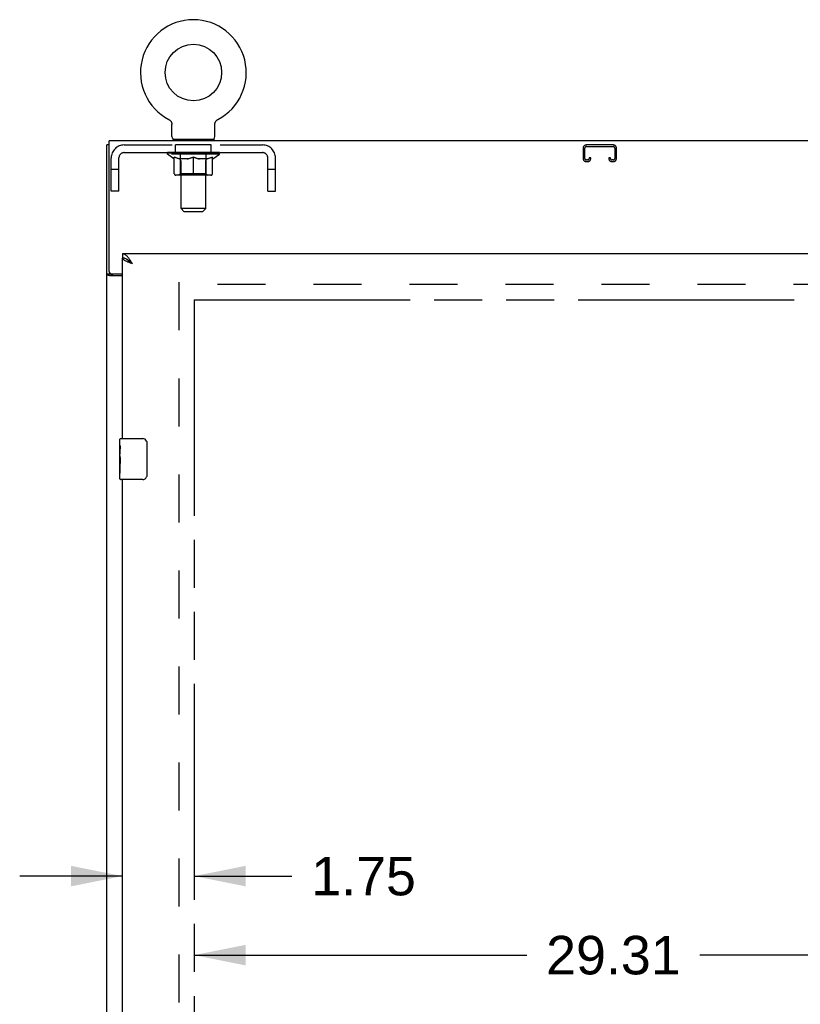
# Model space of a CAD drawing. Header units: inches. Extents: x 0 to 212, y 0 to 138.
# Tile 6 of 17: x 63 to 82, y 61 to 85. Entities that reach past the tile are written whole.
import ezdxf

# ---------------------------------------------------------------- set-up
doc = ezdxf.new("R2010")
doc.units = ezdxf.units.IN
doc.header["$LTSCALE"] = 11.6875
doc.header["$MEASUREMENT"] = 0
doc.linetypes.add('HIDDEN', pattern=[0.2, 0.1, -0.1])
doc.linetypes.add('PHANTOM', pattern=[0.8, 0.45, -0.05, 0.1, -0.05, 0.1, -0.05])
doc.layers.get('0').update_dxf_attribs({"linetype": 'CONTINUOUS'})
for name, color, linetype in [('02___PRT_ALL_AXES', 7, 'CONTINUOUS'), ('AVAILABLE_DOOR_SPACE', 7, 'CONTINUOUS'), ('DEFAULT_2', 8, 'HIDDEN'), ('DIMENSIONS', 7, 'CONTINUOUS')]:
    doc.layers.add(name, color=color, linetype=linetype)
doc.styles.get("Standard").update_dxf_attribs({"font": 'arial.ttf'})
doc.dimstyles.new('DIMSTYLE_2', dxfattribs={"dimtxt": 0.9375, "dimasz": 1.25, "dimexe": 0.09, "dimexo": 0.07, "dimgap": 0.0375, "dimtad": 0, "dimtih": 1, "dimtoh": 1, "dimzin": 4, "dimdsep": 46, "dimtxsty": 'Standard', "dimblk": '_FILLED', "dimblk1": '_FILLED', "dimblk2": '_FILLED', "dimcen": 0.09, "dimazin": 1, "dimtfac": 1, "dimtdec": 3, "dimtofl": 0, "dimtmove": 0, "dimatfit": 3, "dimldrblk": '_FILLED', "dimfxl": 1, "dimtolj": 1, "dimtzin": 4, "dimarcsym": 0})

# ---------------------------------------------------------------- blocks, each defined once
blk = doc.blocks.new('_FILLED')
at = {"color": 0, "linetype": 'ByBlock'}
blk.add_solid([(0, 0), (-1, 0.2), (-1, -0.2)], dxfattribs=at)
blk = doc.blocks.new('*D11')
at = {"layer": 'DIMENSIONS', "color": 2, "linetype": 'Continuous'}
for p, q in [((65.206, 63.879), (62.706, 63.879)), ((66.956, 63.879), (69.336, 63.879))]:
    blk.add_line(p, q, dxfattribs=at)
at = {"layer": 'DIMENSIONS', "color": 2, "linetype": 'Continuous', "xscale": 1.25, "yscale": 1.25, "zscale": 1.25}
blk.add_blockref('_FILLED', (65.206, 63.879), dxfattribs=at)
at = {"layer": 'DIMENSIONS', "color": 2, "linetype": 'Continuous', "xscale": 1.25, "yscale": 1.25, "zscale": 1.25, "rotation": 180}
blk.add_blockref('_FILLED', (66.956, 63.879), dxfattribs=at)
at = {"layer": 'DIMENSIONS', "color": 2, "linetype": 'Continuous', "insert": (69.805, 64.348), "char_height": 0.9375, "width": 2.54763, "attachment_point": 1, "line_spacing_factor": 0.9}
blk.add_mtext('1.75', dxfattribs=at)
blk = doc.blocks.new('*D12')
at = {"layer": 'DIMENSIONS', "color": 2, "linetype": 'Continuous'}
for p, q in [((66.956, 61.955), (75.056, 61.955)), ((96.268, 61.955), (79.27, 61.955))]:
    blk.add_line(p, q, dxfattribs=at)
at = {"layer": 'DIMENSIONS', "color": 2, "linetype": 'Continuous', "xscale": 1.25, "yscale": 1.25, "zscale": 1.25, "rotation": 180}
blk.add_blockref('_FILLED', (66.956, 61.955), dxfattribs=at)
at = {"layer": 'DIMENSIONS', "color": 2, "linetype": 'Continuous', "xscale": 1.25, "yscale": 1.25, "zscale": 1.25}
blk.add_blockref('_FILLED', (96.268, 61.955), dxfattribs=at)
at = {"layer": 'DIMENSIONS', "color": 2, "linetype": 'Continuous', "insert": (77.163, 62.424), "char_height": 0.9375, "width": 3.27602, "attachment_point": 2, "line_spacing_factor": 0.9}
blk.add_mtext('29.31', dxfattribs=at)
blk = doc.blocks.new('*D14')
at = {"layer": 'DIMENSIONS', "color": 2, "linetype": 'Continuous'}
for p, q in [((83.749, 79.032), (83.749, 82.998)), ((83.749, 82.998), (84.843, 82.998)), ((83.749, 77.907), (83.749, 75.407))]:
    blk.add_line(p, q, dxfattribs=at)
at = {"layer": 'DIMENSIONS', "color": 2, "linetype": 'Continuous', "xscale": 1.25, "yscale": 1.25, "zscale": 1.25}
for p, rotation in [((83.749, 79.032), 270), ((83.749, 77.907), 90)]:
    blk.add_blockref('_FILLED', p, dxfattribs=dict(at, rotation=rotation))
at = {"layer": 'DIMENSIONS', "color": 2, "linetype": 'Continuous', "insert": (85.311, 83.467), "char_height": 0.9375, "width": 2.54763, "attachment_point": 1, "line_spacing_factor": 0.9}
blk.add_mtext('1.13', dxfattribs=at)

msp = doc.modelspace()

# ---------------------------------------------------------------- linework, layer by layer
at = {"color": 7, "linetype": 'Continuous'}
for p, q in [((66.335, 82.301), (66.335, 82.301)), ((66.335, 82.301), (66.34, 82.298)), ((66.336, 82.3), (66.338, 82.299)), ((66.34, 82.298), (66.344, 82.295)), ((66.344, 82.295), (66.349, 82.293)), ((66.349, 82.293), (66.353, 82.29)), ((66.353, 82.29), (66.357, 82.286)), ((66.357, 82.286), (66.361, 82.283)), ((66.361, 82.283), (66.365, 82.28)), ((66.365, 82.28), (66.369, 82.276)), ((66.369, 82.276), (66.373, 82.272)), ((66.372, 82.272), (66.376, 82.268)), ((66.376, 82.269), (66.379, 82.264)), ((66.379, 82.265), (66.383, 82.26)), ((66.383, 82.26), (66.386, 82.256)), ((66.386, 82.256), (66.389, 82.252)), ((66.389, 82.252), (66.391, 82.247)), ((66.391, 82.247), (66.394, 82.243)), ((66.394, 82.243), (66.397, 82.238)), ((66.396, 82.238), (66.399, 82.234)), ((66.401, 82.229), (66.403, 82.224)), ((66.403, 82.224), (66.405, 82.219)), ((66.405, 82.219), (66.406, 82.214)), ((67.464, 82.214), (67.465, 82.219)), ((67.465, 82.219), (67.467, 82.224)), ((67.467, 82.224), (67.469, 82.229)), ((67.469, 82.229), (67.471, 82.234)), ((67.471, 82.234), (67.473, 82.238)), ((67.473, 82.238), (67.476, 82.243)), ((67.476, 82.243), (67.478, 82.247)), ((67.478, 82.247), (67.481, 82.252)), ((67.481, 82.252), (67.484, 82.256)), ((67.484, 82.256), (67.487, 82.26)), ((67.487, 82.26), (67.491, 82.265)), ((67.49, 82.264), (67.494, 82.269)), ((67.494, 82.268), (67.497, 82.272)), ((67.497, 82.272), (67.501, 82.276)), ((67.501, 82.276), (67.505, 82.28)), ((67.505, 82.28), (67.509, 82.283)), ((67.509, 82.283), (67.513, 82.286)), ((67.513, 82.286), (67.517, 82.29)), ((67.517, 82.29), (67.521, 82.293)), ((67.521, 82.293), (67.526, 82.295)), ((67.526, 82.295), (67.53, 82.298)), ((67.526, 82.295), (67.527, 82.296)), ((67.53, 82.298), (67.535, 82.301)), ((67.532, 82.299), (67.533, 82.3)), ((66.406, 82.214), (66.407, 82.209)), ((66.407, 82.209), (66.409, 82.204)), ((66.409, 82.204), (66.41, 82.199)), ((66.41, 82.199), (66.411, 82.194)), ((66.412, 81.881), (66.412, 82.173)), ((67.458, 82.183), (67.459, 82.188)), ((67.458, 82.178), (67.458, 82.183)), ((67.458, 82.178), (67.458, 82.183)), ((67.458, 82.173), (67.458, 82.178)), ((67.458, 81.881), (67.458, 82.173)), ((67.459, 82.194), (67.46, 82.199)), ((67.459, 82.188), (67.459, 82.194)), ((67.46, 82.199), (67.461, 82.204)), ((67.461, 82.204), (67.462, 82.209)), ((67.462, 82.209), (67.464, 82.214)), ((66.435, 81.812), (66.435, 81.782)), ((67.435, 81.812), (66.435, 81.812)), ((67.435, 81.812), (67.435, 81.782)), ((64.883, 81.678), (64.831, 81.678)), ((65.206, 79.032), (65.206, 78.928)), ((65.329, 78.886), (65.319, 78.893)), ((64.935, 78.53), (64.831, 78.53)), ((64.935, 78.53), (64.935, 78.542)), ((65.146, 74.371), (65.146, 74.517)), ((65.161, 74.532), (65.701, 74.532)), ((65.801, 74.432), (65.801, 73.632)), ((65.146, 74.113), (65.146, 74.147)), ((65.146, 73.916), (65.146, 73.948)), ((65.146, 73.547), (65.146, 73.686)), ((65.701, 73.532), (65.161, 73.532))]:
    msp.add_line(p, q, dxfattribs=at)
at = {"color": 3, "linetype": 'Continuous'}
for p, q in [((64.883, 78.601), (64.883, 81.782)), ((100.779, 81.782), (64.883, 81.782)), ((64.831, 9.886), (64.831, 81.678)), ((65.206, 79.032), (99.893, 79.032)), ((65.206, 74.532), (65.206, 78.928)), ((65.206, 78.489), (64.901, 78.489)), ((64.943, 78.541), (65.206, 78.541)), ((65.206, 48.282), (65.206, 73.532))]:
    msp.add_line(p, q, dxfattribs=at)
at = {"color": 7, "linetype": 'Continuous'}
for points in [[(66.399, 82.234), (66.401, 82.229), (66.403, 82.224)], [(66.411, 82.194), (66.411, 82.188), (66.412, 82.183)], [(66.411, 82.188), (66.412, 82.183), (66.412, 82.178), (66.412, 82.173)], [(65.319, 78.893), (65.309, 78.898), (65.298, 78.904), (65.288, 78.909), (65.278, 78.913), (65.268, 78.917), (65.257, 78.92), (65.247, 78.923), (65.237, 78.925), (65.226, 78.927), (65.216, 78.928), (65.206, 78.928)], [(65.452, 78.785), (65.441, 78.793), (65.43, 78.8), (65.419, 78.807), (65.408, 78.814), (65.398, 78.821), (65.388, 78.828), (65.378, 78.835), (65.369, 78.842), (65.36, 78.85), (65.352, 78.857), (65.344, 78.864), (65.337, 78.871), (65.331, 78.878), (65.325, 78.885), (65.322, 78.891)], [(65.452, 78.785), (65.442, 78.795), (65.432, 78.804), (65.422, 78.813), (65.411, 78.822), (65.401, 78.831), (65.391, 78.84), (65.381, 78.848), (65.37, 78.857), (65.36, 78.865), (65.35, 78.872), (65.339, 78.879), (65.329, 78.886)], [(64.951, 78.515), (64.948, 78.516), (64.946, 78.517), (64.944, 78.519), (64.942, 78.52), (64.94, 78.521), (64.938, 78.523), (64.937, 78.524), (64.936, 78.526), (64.935, 78.527), (64.935, 78.529), (64.935, 78.53)], [(64.975, 78.489), (64.975, 78.491), (64.975, 78.493), (64.975, 78.495), (64.974, 78.497), (64.973, 78.499), (64.972, 78.5), (64.971, 78.502), (64.97, 78.503), (64.968, 78.505), (64.966, 78.506), (64.964, 78.508), (64.962, 78.509), (64.96, 78.51), (64.958, 78.511), (64.956, 78.513), (64.951, 78.515)], [(65.794, 74.468), (65.796, 74.462), (65.798, 74.457), (65.799, 74.451), (65.8, 74.444), (65.801, 74.438), (65.801, 74.432)], [(65.801, 73.632), (65.801, 73.626), (65.8, 73.619), (65.799, 73.613), (65.798, 73.607), (65.796, 73.601), (65.794, 73.596)]]:
    msp.add_lwpolyline(points, dxfattribs=at)
at = {"color": 3, "linetype": 'Continuous'}
for points in [[(65.36, 78.922), (65.35, 78.935), (65.339, 78.948), (65.329, 78.96), (65.319, 78.971), (65.309, 78.981), (65.298, 78.99), (65.288, 78.999), (65.278, 79.006), (65.268, 79.013), (65.257, 79.019), (65.247, 79.023), (65.237, 79.027), (65.226, 79.03), (65.216, 79.031), (65.206, 79.032)], [(65.316, 78.839), (65.302, 78.845), (65.29, 78.851), (65.278, 78.857), (65.267, 78.863), (65.257, 78.869), (65.247, 78.874), (65.239, 78.88), (65.231, 78.886), (65.225, 78.892), (65.219, 78.898), (65.214, 78.904), (65.211, 78.91), (65.208, 78.916), (65.206, 78.922), (65.206, 78.928)], [(65.452, 78.785), (65.442, 78.802), (65.432, 78.818), (65.422, 78.833), (65.411, 78.849), (65.401, 78.865), (65.391, 78.88), (65.381, 78.894), (65.37, 78.909), (65.36, 78.922)], [(65.452, 78.785), (65.436, 78.791), (65.42, 78.797), (65.404, 78.803), (65.389, 78.809), (65.373, 78.815), (65.358, 78.821), (65.343, 78.827), (65.329, 78.833), (65.316, 78.839)], [(64.901, 78.489), (64.899, 78.491), (64.896, 78.493), (64.893, 78.494), (64.89, 78.496), (64.887, 78.497), (64.883, 78.499), (64.879, 78.5), (64.875, 78.501), (64.87, 78.503), (64.866, 78.504), (64.862, 78.505), (64.859, 78.507), (64.855, 78.508), (64.852, 78.509), (64.849, 78.511), (64.846, 78.512), (64.843, 78.514), (64.84, 78.516), (64.838, 78.517), (64.836, 78.519), (64.834, 78.521), (64.833, 78.522), (64.832, 78.524), (64.832, 78.526), (64.831, 78.528), (64.831, 78.53)]]:
    msp.add_lwpolyline(points, dxfattribs=at)
at = {"color": 7, "linetype": 'Continuous'}
msp.add_circle((66.935, 83.44), 0.688, dxfattribs=at)
for centre, radius, start, end in [((66.935, 83.44), 1.288, 297.7005, 242.2995), ((66.481, 81.881), 0.069, 180, 270), ((67.389, 81.881), 0.069, 270, 360), ((65.161, 74.517), 0.015, 90, 180), ((65.701, 74.432), 0.1, 21.1999, 90), ((65.701, 73.632), 0.1, 270, 338.7946), ((65.161, 73.547), 0.015, 180, 270)]:
    msp.add_arc(centre, radius, start, end, dxfattribs=at)
at = {"color": 3, "linetype": 'Continuous'}
msp.add_arc((64.943, 78.601), 0.06, 180, 270, dxfattribs=at)
at = {"layer": '02___PRT_ALL_AXES', "color": 8, "linetype": 'HIDDEN'}
for p, q in [((66.497, 81.491), (66.497, 81.678)), ((67.372, 81.678), (66.497, 81.678)), ((67.372, 81.491), (67.372, 81.678)), ((67.372, 81.491), (66.497, 81.491))]:
    msp.add_line(p, q, dxfattribs=at)
at = {"layer": '02___PRT_ALL_AXES', "color": 7, "linetype": 'Continuous'}
for p, q in [((65.146, 74.371), (65.146, 74.517)), ((65.146, 74.113), (65.146, 74.37)), ((65.152, 74.315), (65.146, 74.315)), ((65.146, 74.147), (65.153, 74.147)), ((65.146, 73.547), (65.146, 74.111)), ((65.148, 74.084), (65.146, 74.084)), ((65.147, 74.086), (65.149, 74.064)), ((65.153, 74.147), (65.153, 74.283)), ((65.146, 73.952), (65.152, 73.952)), ((65.146, 73.916), (65.153, 73.916)), ((65.146, 73.854), (65.153, 73.854)), ((65.153, 73.686), (65.153, 73.916)), ((65.146, 73.686), (65.153, 73.686))]:
    msp.add_line(p, q, dxfattribs=at)
for points in [[(65.146, 74.371), (65.146, 74.367), (65.146, 74.363), (65.147, 74.357), (65.149, 74.344)], [(65.149, 74.344), (65.15, 74.337), (65.15, 74.329), (65.151, 74.32)], [(65.151, 74.32), (65.152, 74.311), (65.152, 74.302), (65.153, 74.293), (65.153, 74.283)], [(65.146, 74.113), (65.146, 74.105), (65.147, 74.096), (65.147, 74.086)], [(65.149, 74.064), (65.15, 74.053), (65.151, 74.04), (65.152, 74.028), (65.152, 74.016), (65.153, 74.003), (65.153, 73.99), (65.153, 73.977), (65.152, 73.964), (65.152, 73.952), (65.151, 73.939), (65.15, 73.927)]]:
    msp.add_lwpolyline(points, dxfattribs=at)
msp.add_ellipse((65.409, 73.948), major_axis=(0.263, 0), ratio=0.432808, start_param=-3.141593, end_param=-2.961605, dxfattribs=at)
at = {"layer": 'AVAILABLE_DOOR_SPACE', "color": 4, "linetype": 'PHANTOM'}
for q in [(66.956, 17.657), (82.535, 77.907)]:
    msp.add_line((66.956, 77.907), q, dxfattribs=at)
at = {"layer": 'DEFAULT_2', "color": 8, "linetype": 'HIDDEN'}
for p, q in [((66.335, 82.301), (66.335, 82.301)), ((66.343, 82.296), (66.344, 82.295)), ((67.535, 82.301), (67.535, 82.301)), ((67.535, 82.301), (67.535, 82.301)), ((66.622, 81.812), (66.622, 81.782)), ((66.635, 80.131), (66.635, 81.777)), ((67.235, 80.131), (67.235, 81.777)), ((67.247, 81.812), (67.247, 81.782)), ((65.252, 81.678), (68.618, 81.678)), ((66.302, 81.45), (66.302, 81.497)), ((66.311, 81.49), (66.311, 81.497)), ((66.34, 81.49), (66.34, 81.497)), ((66.387, 81.49), (66.387, 81.497)), ((66.45, 81.49), (66.45, 81.497)), ((66.528, 81.49), (66.528, 81.497)), ((66.618, 81.49), (66.618, 81.497)), ((66.718, 81.49), (66.718, 81.497)), ((66.724, 81.487), (66.724, 81.496)), ((66.821, 81.49), (66.935, 81.497)), ((66.825, 81.49), (66.825, 81.497)), ((66.826, 81.497), (66.825, 81.497)), ((66.826, 81.49), (66.826, 81.497)), ((66.935, 81.49), (66.935, 81.497)), ((67.044, 81.49), (67.044, 81.497)), ((67.044, 81.497), (67.045, 81.497)), ((67.045, 81.49), (67.045, 81.497)), ((67.145, 81.487), (67.145, 81.496)), ((67.152, 81.49), (67.152, 81.497)), ((67.252, 81.49), (67.252, 81.497)), ((67.342, 81.49), (67.342, 81.497)), ((67.42, 81.49), (67.42, 81.497)), ((67.483, 81.49), (67.483, 81.497)), ((67.53, 81.49), (67.53, 81.497)), ((67.559, 81.49), (67.559, 81.497)), ((67.568, 81.45), (67.568, 81.497)), ((76.425, 81.598), (76.425, 81.352)), ((76.465, 81.352), (76.465, 81.598)), ((77.157, 81.678), (76.505, 81.678)), ((76.505, 81.638), (77.157, 81.638)), ((77.197, 81.598), (77.197, 81.352)), ((77.237, 81.352), (77.237, 81.598)), ((64.935, 80.553), (64.935, 81.361)), ((65.122, 80.553), (65.122, 81.361)), ((65.252, 81.491), (68.618, 81.491)), ((66.461, 81.339), (66.302, 81.45)), ((67.568, 81.45), (66.302, 81.45)), ((66.32, 81.487), (66.32, 81.49)), ((66.32, 81.487), (67.55, 81.487)), ((66.329, 81.487), (66.329, 81.49)), ((66.33, 81.487), (66.33, 81.49)), ((66.356, 81.487), (66.356, 81.49)), ((66.358, 81.487), (66.358, 81.49)), ((66.401, 81.487), (66.401, 81.49)), ((66.404, 81.487), (66.404, 81.49)), ((66.608, 81.49), (66.407, 81.49)), ((66.451, 81.487), (66.451, 81.49)), ((66.452, 81.487), (66.452, 81.49)), ((66.455, 81.487), (66.455, 81.49)), ((66.461, 81.339), (66.471, 81.339)), ((66.462, 81.487), (66.462, 81.49)), ((66.462, 81.487), (66.462, 81.49)), ((66.466, 81.487), (66.466, 81.49)), ((66.469, 81.487), (66.469, 81.491)), ((66.471, 80.976), (66.471, 81.382)), ((66.473, 81.487), (66.473, 81.49)), ((66.487, 81.487), (66.487, 81.49)), ((66.506, 81.487), (66.506, 81.493)), ((66.506, 81.487), (66.506, 81.49)), ((66.526, 81.487), (66.526, 81.49)), ((66.526, 81.487), (66.526, 81.49)), ((66.538, 81.487), (66.538, 81.49)), ((66.542, 81.487), (66.542, 81.49)), ((66.551, 81.487), (66.551, 81.49)), ((66.562, 81.487), (66.562, 81.494)), ((66.578, 81.487), (66.578, 81.49)), ((66.581, 81.487), (66.581, 81.49)), ((66.608, 81.487), (66.608, 81.49)), ((66.675, 81.49), (66.613, 81.49)), ((66.794, 81.339), (66.614, 81.339)), ((66.622, 80.978), (66.622, 81.447)), ((66.625, 81.487), (66.625, 81.49)), ((66.63, 81.487), (66.63, 81.49)), ((66.636, 81.487), (66.636, 81.495)), ((66.64, 81.487), (66.64, 81.49)), ((66.651, 81.487), (66.651, 81.49)), ((66.675, 81.487), (66.675, 81.49)), ((66.75, 81.49), (66.691, 81.49)), ((66.711, 81.487), (66.711, 81.49)), ((66.722, 81.487), (66.722, 81.49)), ((66.727, 81.487), (66.727, 81.49)), ((66.735, 81.487), (66.735, 81.49)), ((66.75, 81.487), (66.75, 81.49)), ((66.83, 81.49), (66.776, 81.49)), ((66.789, 81.487), (66.789, 81.49)), ((66.825, 81.487), (66.825, 81.49)), ((66.829, 81.487), (66.829, 81.49)), ((66.83, 81.487), (66.83, 81.49)), ((66.831, 81.487), (66.831, 81.49)), ((66.914, 81.49), (66.866, 81.49)), ((66.871, 81.487), (66.871, 81.49)), ((66.914, 81.487), (66.914, 81.49)), ((66.932, 81.49), (66.932, 81.49)), ((66.932, 81.487), (66.932, 81.49)), ((66.932, 81.487), (66.932, 81.49)), ((66.935, 80.939), (66.935, 81.382)), ((66.937, 81.487), (66.937, 81.49)), ((66.937, 81.49), (66.938, 81.49)), ((66.938, 81.487), (66.938, 81.49)), ((66.939, 81.49), (67.004, 81.49)), ((66.956, 81.487), (66.956, 81.49)), ((66.972, 81.49), (66.972, 81.495)), ((66.972, 81.495), (67.049, 81.49)), ((66.993, 81.49), (66.993, 81.493)), ((66.998, 81.487), (66.998, 81.49)), ((67.039, 81.487), (67.039, 81.49)), ((67.039, 81.487), (67.039, 81.49)), ((67.039, 81.49), (67.094, 81.49)), ((67.04, 81.487), (67.04, 81.49)), ((67.044, 81.487), (67.044, 81.49)), ((67.256, 81.339), (67.076, 81.339)), ((67.081, 81.487), (67.081, 81.49)), ((67.12, 81.487), (67.12, 81.49)), ((67.12, 81.49), (67.179, 81.49)), ((67.135, 81.487), (67.135, 81.49)), ((67.143, 81.487), (67.143, 81.49)), ((67.148, 81.487), (67.148, 81.49)), ((67.159, 81.487), (67.159, 81.49)), ((67.195, 81.487), (67.195, 81.49)), ((67.195, 81.49), (67.257, 81.49)), ((67.219, 81.487), (67.219, 81.49)), ((67.23, 81.487), (67.23, 81.49)), ((67.234, 81.487), (67.234, 81.495)), ((67.24, 81.487), (67.24, 81.49)), ((67.245, 81.487), (67.245, 81.49)), ((67.248, 80.978), (67.248, 81.447)), ((67.262, 81.487), (67.262, 81.49)), ((67.262, 81.49), (67.463, 81.49)), ((67.289, 81.487), (67.289, 81.49)), ((67.292, 81.487), (67.292, 81.49)), ((67.308, 81.487), (67.308, 81.494)), ((67.319, 81.487), (67.319, 81.49)), ((67.328, 81.487), (67.328, 81.49)), ((67.332, 81.487), (67.332, 81.49)), ((67.343, 81.487), (67.343, 81.49)), ((67.343, 81.487), (67.343, 81.49)), ((67.364, 81.487), (67.364, 81.493)), ((67.364, 81.487), (67.364, 81.49)), ((67.382, 81.487), (67.382, 81.49)), ((67.397, 81.487), (67.397, 81.49)), ((67.398, 80.976), (67.398, 81.382)), ((67.398, 81.339), (67.409, 81.339)), ((67.401, 81.487), (67.401, 81.491)), ((67.404, 81.487), (67.404, 81.49)), ((67.408, 81.487), (67.408, 81.49)), ((67.408, 81.487), (67.408, 81.49)), ((67.409, 81.339), (67.568, 81.45)), ((67.415, 81.487), (67.415, 81.49)), ((67.418, 81.487), (67.418, 81.49)), ((67.419, 81.487), (67.419, 81.49)), ((67.466, 81.487), (67.466, 81.49)), ((67.469, 81.487), (67.469, 81.49)), ((67.512, 81.487), (67.512, 81.49)), ((67.514, 81.487), (67.514, 81.49)), ((67.54, 81.487), (67.54, 81.49)), ((67.541, 81.487), (67.541, 81.49)), ((67.55, 81.487), (67.55, 81.49)), ((68.748, 80.553), (68.748, 81.361)), ((68.935, 80.553), (68.935, 81.361)), ((76.532, 81.312), (76.505, 81.312)), ((76.505, 81.272), (76.532, 81.272)), ((76.572, 81.365), (76.572, 81.352)), ((76.612, 81.365), (76.572, 81.365)), ((76.612, 81.352), (76.612, 81.365)), ((77.05, 81.365), (77.05, 81.352)), ((77.09, 81.365), (77.05, 81.365)), ((77.09, 81.352), (77.09, 81.365)), ((77.157, 81.312), (77.13, 81.312)), ((77.13, 81.272), (77.157, 81.272)), ((65.122, 81.083), (64.935, 81.083)), ((68.935, 81.083), (68.748, 81.083)), ((67.361, 80.939), (66.509, 80.939)), ((66.622, 80.978), (66.582, 80.939)), ((67.248, 80.978), (66.622, 80.978)), ((67.248, 80.978), (67.288, 80.939)), ((65.122, 80.553), (64.935, 80.553)), ((68.748, 80.553), (68.935, 80.553)), ((66.704, 80.062), (66.635, 80.131)), ((67.235, 80.131), (66.635, 80.131)), ((66.704, 80.062), (67.166, 80.062)), ((67.166, 80.062), (67.235, 80.131)), ((66.581, 78.334), (66.581, 17.23)), ((99.081, 78.282), (66.581, 78.282))]:
    msp.add_line(p, q, dxfattribs=at)
for points in [[(66.471, 81.382), (66.497, 81.372), (66.523, 81.363), (66.548, 81.355), (66.572, 81.349), (66.597, 81.343), (66.621, 81.339)], [(66.614, 81.339), (66.59, 81.343), (66.567, 81.349), (66.543, 81.356), (66.52, 81.363), (66.496, 81.372), (66.471, 81.381)], [(66.784, 81.339), (66.809, 81.343), (66.834, 81.349), (66.859, 81.356), (66.884, 81.363), (66.909, 81.372), (66.935, 81.382)], [(66.935, 81.381), (66.911, 81.371), (66.887, 81.363), (66.863, 81.355), (66.84, 81.349), (66.817, 81.343), (66.794, 81.339)], [(66.935, 81.382), (66.961, 81.372), (66.987, 81.363), (67.012, 81.356), (67.037, 81.349), (67.061, 81.343), (67.086, 81.339)], [(67.076, 81.339), (67.053, 81.343), (67.03, 81.349), (67.006, 81.355), (66.983, 81.363), (66.959, 81.371), (66.935, 81.381)], [(67.249, 81.339), (67.273, 81.343), (67.298, 81.349), (67.323, 81.355), (67.348, 81.363), (67.373, 81.372), (67.398, 81.382)], [(67.398, 81.381), (67.374, 81.372), (67.35, 81.363), (67.326, 81.355), (67.303, 81.349), (67.279, 81.343), (67.256, 81.339)]]:
    msp.add_lwpolyline(points, dxfattribs=at)
for centre, radius, start, end in [((66.6, 81.777), 0.0345, 0, 90), ((67.269, 81.777), 0.0345, 90, 180), ((65.252, 81.361), 0.317, 90, 180), ((68.618, 81.361), 0.317, 0, 90), ((76.505, 81.598), 0.08, 90, 180), ((76.505, 81.598), 0.04, 90, 180), ((77.157, 81.598), 0.08, 0, 90), ((77.157, 81.598), 0.04, 0, 90), ((65.252, 81.361), 0.13, 90, 180), ((66.582, 81.447), 0.0398, 0, 90), ((67.288, 81.447), 0.0398, 90, 180), ((68.618, 81.361), 0.13, 0, 90), ((76.505, 81.352), 0.08, 180, 270), ((76.505, 81.352), 0.04, 180, 270), ((76.532, 81.352), 0.08, 270, 360), ((76.532, 81.352), 0.04, 270, 360), ((77.13, 81.352), 0.08, 180, 270), ((77.13, 81.352), 0.04, 180, 270), ((77.157, 81.352), 0.08, 270, 360), ((77.157, 81.352), 0.04, 270, 360), ((66.509, 80.976), 0.0371, 180, 270), ((67.361, 80.976), 0.0371, 270, 360)]:
    msp.add_arc(centre, radius, start, end, dxfattribs=at)
for centre, major_axis, ratio, start_param, end_param in [((66.935, 81.497), (0.633, 0.007), 0.05963, 2.96643, 3.140963), ((66.282, 81.485), (0.198, 0), 0.060556, 0.430652, 1.470503), ((66.935, 81.497), (0.633, 0), 0.060556, 3.141593, 3.316126), ((66.935, 81.497), (0.633, 0.013), 0.05688, 2.791345, 2.965878), ((66.258, 81.485), (0.198, 0.002), 0.05963, 0.25549, 1.295341), ((66.326, 81.485), (0.198, -0.002), 0.05963, 0.605815, 1.645666), ((66.935, 81.497), (0.633, -0.007), 0.05963, -2.96643, -2.791898), ((66.935, 81.497), (0.633, 0.019), 0.052395, 2.616403, 2.790936), ((66.254, 81.485), (0.198, 0.004), 0.05688, 0.080405, 1.120256), ((66.389, 81.485), (0.198, -0.004), 0.05688, 0.7809, 1.820751), ((66.935, 81.497), (0.633, -0.013), 0.05688, -2.791345, -2.616812), ((66.935, 81.497), (0.633, 0.025), 0.046319, 2.441654, 2.616187), ((66.468, 81.485), (0.198, -0.006), 0.052395, 0.955842, 1.995693), ((66.271, 81.485), (0.198, 0.006), 0.052395, -0.094537, 0.945314), ((66.935, 81.497), (0.633, -0.019), 0.052395, -2.616403, -2.44187), ((66.935, 81.497), (0.633, 0.029), 0.038841, 2.267123, 2.441656), ((66.561, 81.485), (0.198, -0.008), 0.046319, 1.130591, 2.170442), ((66.308, 81.485), (0.198, 0.008), 0.046319, -0.269286, 0.770565), ((66.935, 81.497), (0.633, -0.025), 0.046319, -2.441654, -2.267121), ((66.935, 81.497), (0.633, 0.033), 0.030195, 2.09281, 2.267343), ((66.666, 81.485), (0.198, -0.009), 0.038841, 1.305122, 2.344973), ((66.364, 81.485), (0.198, 0.009), 0.038841, -0.443817, 0.596034), ((66.935, 81.497), (0.633, -0.029), 0.038841, -2.267123, -2.092591), ((66.438, 81.485), (0.198, 0.01), 0.030195, -0.61813, 0.421721), ((66.935, 81.497), (0.633, 0.036), 0.020645, 1.918687, 2.09322), ((66.779, 81.485), (0.198, -0.01), 0.030195, 1.479435, 2.519286), ((66.935, 81.497), (0.633, -0.033), 0.030195, -2.09281, -1.918277), ((66.526, 81.485), (0.198, 0.011), 0.020645, -0.792253, 0.247598), ((66.935, 81.497), (0.633, 0.038), 0.010478, 1.744704, 1.919237), ((66.897, 81.485), (0.198, -0.011), 0.020645, 1.653558, 2.693409), ((66.935, 81.497), (0.633, -0.036), 0.020645, -1.918687, -1.744154), ((66.627, 81.485), (0.198, 0.012), 0.010478, -0.966236, -0.000846), ((67.016, 81.485), (0.198, -0.012), 0.010478, 1.827541, 2.867392), ((66.935, 81.497), (0.633, -0.038), 0.010478, -1.744704, -1.563007), ((66.854, 81.485), (0.198, 0.012), 0.010478, 0.274201, 1.314052), ((66.935, 81.497), (0.633, 0.038), 0.010478, -1.571421, -1.396888), ((66.973, 81.485), (0.198, 0.011), 0.020645, 0.448184, 1.488034), ((67.243, 81.485), (0.198, -0.012), 0.010478, -3.140747, -2.175357), ((66.935, 81.497), (0.633, 0.036), 0.020645, -1.397439, -1.222906), ((66.935, 81.497), (0.633, -0.038), 0.010478, 1.222355, 1.396888), ((67.091, 81.485), (0.198, 0.01), 0.030195, 0.622307, 1.662158), ((67.344, 81.485), (0.198, -0.011), 0.020645, 2.893995, 3.933846), ((67.204, 81.485), (0.198, 0.009), 0.038841, 0.79662, 1.836471), ((66.935, 81.497), (0.633, 0.033), 0.030195, -1.223315, -1.048783), ((66.935, 81.497), (0.633, -0.036), 0.020645, 1.048373, 1.222906), ((67.432, 81.485), (0.198, -0.01), 0.030195, 2.719872, 3.759723), ((67.309, 81.485), (0.198, 0.008), 0.046319, 0.971151, 2.011002), ((66.935, 81.497), (0.633, 0.029), 0.038841, -1.049002, -0.874469), ((66.935, 81.497), (0.633, -0.033), 0.030195, 0.87425, 1.048783), ((67.402, 81.485), (0.198, 0.006), 0.052395, 1.1459, 2.185751), ((67.506, 81.485), (0.198, -0.009), 0.038841, 2.545558, 3.585409), ((67.481, 81.485), (0.198, 0.004), 0.05688, 1.320842, 2.360692), ((66.935, 81.497), (0.633, 0.025), 0.046319, -0.874471, -0.699939), ((66.935, 81.497), (0.633, -0.029), 0.038841, 0.699936, 0.874469), ((67.562, 81.485), (0.198, -0.008), 0.046319, 2.371028, 3.410879), ((67.544, 81.485), (0.198, 0.002), 0.05963, 1.495927, 2.535778), ((67.599, 81.485), (0.198, -0.006), 0.052395, 2.196279, 3.23613), ((67.588, 81.485), (0.198, 0), 0.060556, 1.671089, 2.71094), ((67.616, 81.485), (0.198, -0.004), 0.05688, 2.021337, 3.061188), ((66.935, 81.497), (0.633, 0.019), 0.052395, -0.699723, -0.52519), ((66.935, 81.497), (0.633, -0.025), 0.046319, 0.525406, 0.699939), ((67.612, 81.485), (0.198, -0.002), 0.05963, 1.846251, 2.886102), ((66.935, 81.497), (0.633, 0.013), 0.05688, -0.524781, -0.350248), ((66.935, 81.497), (0.633, -0.019), 0.052395, 0.350657, 0.52519), ((66.935, 81.497), (0.633, 0.007), 0.05963, -0.349695, -0.175162), ((66.935, 81.497), (0.633, -0.013), 0.05688, 0.175715, 0.350248), ((66.935, 81.497), (0.633, 0), 0.060556, -0.174533, 0), ((66.935, 81.497), (0.633, -0.007), 0.05963, 0.000629, 0.175162), ((66.282, 81.478), (0.198, 0.002), 0.05963, 1.376596, 1.469874), ((66.326, 81.478), (0.198, 0), 0.060556, 1.551758, 1.645036), ((66.258, 81.478), (0.198, 0.004), 0.05688, 1.20151, 1.294789), ((66.327, 81.481), (0.164, 0.002), 0.05963, 1.065228, 1.614276), ((66.307, 81.481), (0.164, 0.003), 0.05688, 0.890143, 1.43919), ((66.365, 81.481), (0.164, 0), 0.060556, 1.240391, 1.789438), ((66.389, 81.478), (0.198, -0.002), 0.05963, 1.72692, 1.820198), ((66.254, 81.478), (0.198, 0.006), 0.052395, 1.026568, 1.119847), ((66.307, 81.481), (0.164, 0.005), 0.052395, 0.715201, 1.264248), ((66.421, 81.481), (0.164, -0.002), 0.05963, 1.415553, 1.9646), ((66.468, 81.478), (0.198, -0.004), 0.05688, 1.902006, 1.995284), ((66.271, 81.478), (0.198, 0.008), 0.046319, 0.851819, 0.945098), ((66.325, 81.481), (0.164, 0.006), 0.046319, 0.540452, 1.089499), ((66.492, 81.481), (0.164, -0.003), 0.05688, 1.590638, 2.139686), ((66.561, 81.478), (0.198, -0.006), 0.052395, 2.076947, 2.170226), ((66.308, 81.478), (0.198, 0.009), 0.038841, 0.677289, 0.770567), ((66.362, 81.481), (0.164, 0.008), 0.038841, 0.365921, 0.914969), ((66.577, 81.481), (0.164, -0.005), 0.052395, 1.76558, 2.314627), ((66.666, 81.478), (0.198, -0.008), 0.046319, 2.251696, 2.344975), ((66.364, 81.478), (0.198, 0.01), 0.030195, 0.502975, 0.596254), ((66.416, 81.481), (0.164, 0.009), 0.030195, 0.191608, 0.740655), ((66.672, 81.481), (0.164, -0.006), 0.046319, 1.940329, 2.489376), ((66.779, 81.478), (0.198, -0.009), 0.038841, 2.426227, 2.519505), ((66.438, 81.478), (0.198, 0.011), 0.020645, 0.328852, 0.422131), ((66.487, 81.481), (0.164, 0.009), 0.020645, 0.017485, 0.566532), ((66.776, 81.481), (0.164, -0.008), 0.038841, 2.11486, 2.663907), ((66.897, 81.478), (0.198, -0.01), 0.030195, 2.60054, 2.693819), ((66.526, 81.478), (0.198, 0.012), 0.010478, 0.154869, 0.248148), ((66.57, 81.481), (0.164, 0.01), 0.010478, 6.126688, 6.675735), ((66.884, 81.481), (0.164, -0.009), 0.030195, 2.289173, 2.83822), ((67.016, 81.478), (0.198, -0.011), 0.020645, 2.774664, 2.867942), ((66.994, 81.481), (0.164, -0.009), 0.020645, 2.463296, 3.012344), ((66.768, 81.481), (0.164, 0.01), 0.010478, -0.000483, 0.504314), ((66.738, 81.478), (0.198, 0.012), 0.010478, 0.099668, 0.192946), ((67.102, 81.481), (0.164, -0.01), 0.010478, 2.637279, 3.14189), ((67.132, 81.478), (0.198, -0.012), 0.010478, 2.74231, 2.948646), ((66.876, 81.481), (0.164, 0.009), 0.020645, 0.129249, 0.678296), ((66.854, 81.478), (0.198, 0.011), 0.020645, 0.273651, 0.366929), ((66.986, 81.481), (0.164, 0.009), 0.030195, 0.303372, 0.852419), ((67.3, 81.481), (0.164, -0.01), 0.010478, 2.749043, 3.29809), ((66.973, 81.478), (0.198, 0.01), 0.030195, 0.447774, 0.541052), ((67.344, 81.478), (0.198, -0.012), 0.010478, 2.893445, 2.986723), ((67.094, 81.481), (0.164, 0.008), 0.038841, 0.477686, 1.026733), ((67.383, 81.481), (0.164, -0.009), 0.020645, 2.57506, 3.124108), ((67.091, 81.478), (0.198, 0.009), 0.038841, 0.622087, 0.715366), ((67.432, 81.478), (0.198, -0.011), 0.020645, 2.719462, 2.812741), ((67.198, 81.481), (0.164, 0.006), 0.046319, 0.652216, 1.201263), ((67.453, 81.481), (0.164, -0.009), 0.030195, 2.400937, 2.949985), ((67.293, 81.481), (0.164, 0.005), 0.052395, 0.826965, 1.376012), ((67.204, 81.478), (0.198, 0.008), 0.046319, 0.796618, 0.889896), ((67.506, 81.478), (0.198, -0.01), 0.030195, 2.545339, 2.638617), ((67.508, 81.481), (0.164, -0.008), 0.038841, 2.226624, 2.775671), ((67.378, 81.481), (0.164, 0.003), 0.05688, 1.001907, 1.550954), ((67.545, 81.481), (0.164, -0.006), 0.046319, 2.052093, 2.601141), ((67.309, 81.478), (0.198, 0.006), 0.052395, 0.971367, 1.064645), ((67.562, 81.478), (0.198, -0.009), 0.038841, 2.371026, 2.464304), ((67.449, 81.481), (0.164, 0.002), 0.05963, 1.176993, 1.72604), ((67.563, 81.481), (0.164, -0.005), 0.052395, 1.877344, 2.426392), ((67.504, 81.481), (0.164, 0), 0.060556, 1.352155, 1.901202), ((67.562, 81.481), (0.164, -0.003), 0.05688, 1.702402, 2.25145), ((67.543, 81.481), (0.164, -0.002), 0.05963, 1.527317, 2.076364), ((67.402, 81.478), (0.198, 0.004), 0.05688, 1.146309, 1.239587), ((67.599, 81.478), (0.198, -0.008), 0.046319, 2.196495, 2.289773), ((67.481, 81.478), (0.198, 0.002), 0.05963, 1.321394, 1.414673), ((67.616, 81.478), (0.198, -0.006), 0.052395, 2.021746, 2.115024), ((67.544, 81.478), (0.198, 0), 0.060556, 1.496556, 1.589835), ((67.612, 81.478), (0.198, -0.004), 0.05688, 1.846804, 1.940083), ((67.588, 81.478), (0.198, -0.002), 0.05963, 1.671719, 1.764997)]:
    msp.add_ellipse(centre, major_axis=major_axis, ratio=ratio, start_param=start_param, end_param=end_param, dxfattribs=at)

# ---------------------------------------------------------------- dimensions: what is measured, and where the dimension line sits
at = {"layer": 'DIMENSIONS', "color": 2, "linetype": 'Continuous'}
for base, p1, p2, angle, picture, middle in [((83.748850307, 79.031896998), (96.268448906, 77.906896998), (65.225948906, 79.031896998), 90, '*D14', (86.625769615, 82.993174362)), ((65.206, 63.879), (66.956, 77.907), (65.206, 49.489), 180, '*D11', (71.123, 63.874))]:
    dim = msp.add_linear_dim(base=base, p1=p1, p2=p2, angle=angle, dimstyle='DIMSTYLE_2', dxfattribs=at)
    dim.commit()
    dim.dimension.update_dxf_attribs({"geometry": picture, "text_midpoint": middle, "dimtype": 160})
dim = msp.add_linear_dim(base=(96.268, 61.955), p1=(66.956, 77.907), p2=(96.268, 77.907), dimstyle='DIMSTYLE_2', dxfattribs=at)
dim.commit()
dim.dimension.update_dxf_attribs({"geometry": '*D12', "text_midpoint": (77.06, 61.95), "dimtype": 160})

doc.saveas('drawing.dxf')
